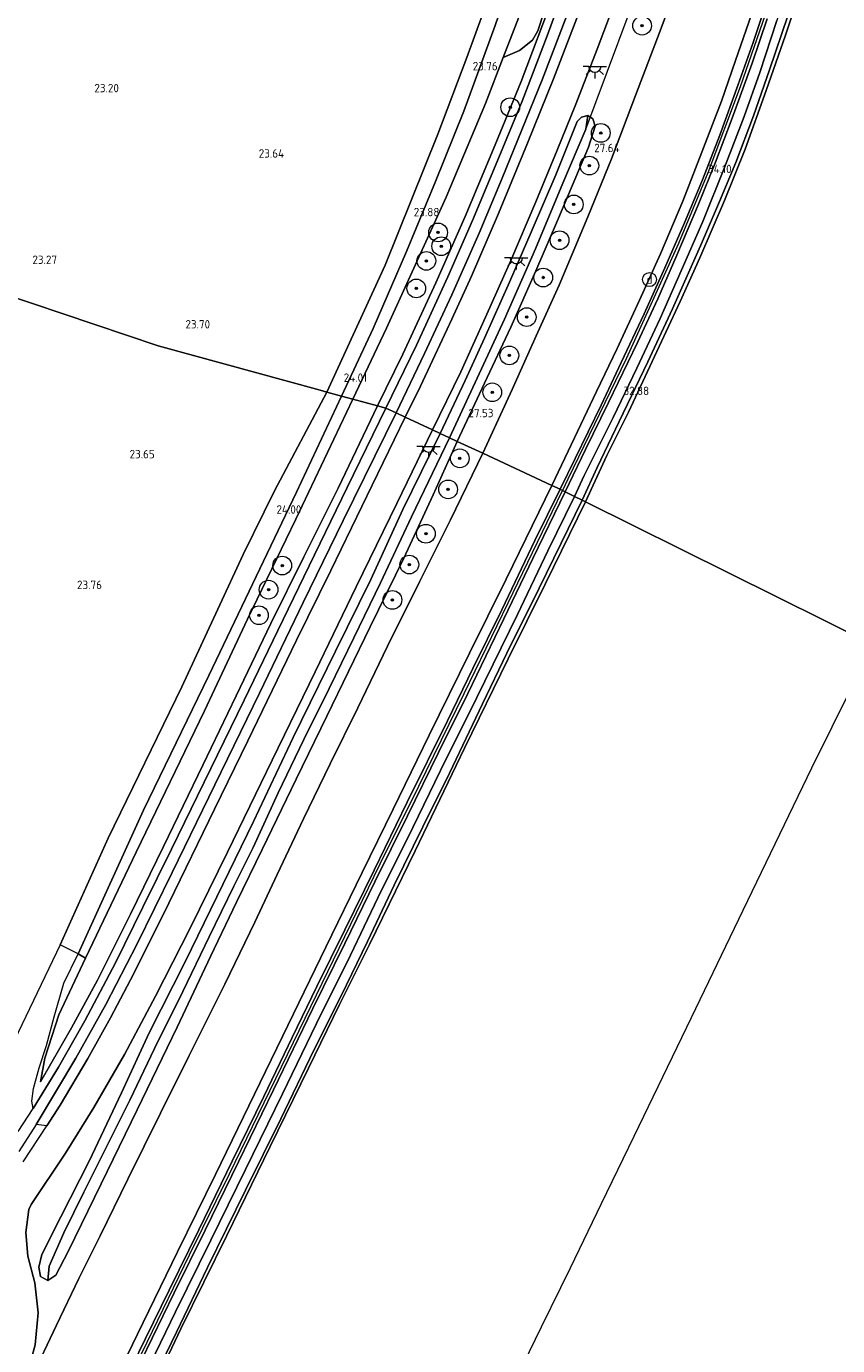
# Model space of a CAD drawing. Header units: metres. Extents: x 185049 to 189876, y 349292 to 352302.
# Tile 116 of 256: x 188811 to 188984, y 349469 to 349751. Entities that reach past the tile are written whole.
import ezdxf
from ezdxf.enums import TextEntityAlignment as Align

# ---------------------------------------------------------------- set-up
doc = ezdxf.new("R2010")
doc.units = ezdxf.units.M
for name, color, linetype, lineweight in [('B-WE-GR-BOOM-S', 90, 'Continuous', 25), ('B-WE-GR-GRAS-GV', 60, 'Continuous', 13), ('B-WE-GR-STRUIK-GV', 90, 'Continuous', 13), ('B-WE-GW-OPHOGING_KRUIN-G', 90, 'Continuous', 18), ('B-WE-GW-TALUD_KRUIN-G', 90, 'Continuous', 18), ('B-WE-GW-TALUD_TEEN-G', 90, 'Continuous', 18), ('B-WE-IE-MEUBILAIR_DIJKPAAL-S', 7, 'Continuous', 25), ('B-WE-IE-TERREINAFSCHEIDING_KUNSTMATIG_HEKWERK-G', 20, 'IE-TERREINAFSCHEIDING-KUNSTMATIG', 18), ('B-WE-KL-ET_LS_OV_LICHTPUNT-S', 190, 'Continuous', 25), ('B-WE-KW-KUNSTWERK_DUIKER-G', 170, 'Continuous', 18), ('B-WE-OB-BEKLEDING_STORTSTEEN-GV', 30, 'Continuous', 18), ('B-WE-OB-OEVERVOORZIENING-G', 7, 'Continuous', 18), ('B-WE-OG-WATER_GREPPEL-G', 160, 'Continuous', 18), ('B-WE-OG-WATER_KANAAL-GV', 120, 'Continuous', 18), ('B-WE-OG-WATER_SLOOT-G', 120, 'Continuous', 18), ('B-WE-VH-ONVERHARD-GV', 252, 'Continuous', 18), ('B-WE-VH-VERHARDING_ASFALT-GV', 252, 'Continuous', 18), ('X-XX-AL-HOOGTELABEL-S', 7, 'Continuous', 25)]:
    doc.layers.add(name, color=color, linetype=linetype, lineweight=lineweight)
doc.styles.add('NLCS-ISO', font='NLCS-ISO.ttf')
doc.styles.add('NLCS-ISO-ANNOTATIVE-T18', font='NLCS-ISO.ttf', dxfattribs={"height": 1.8})
doc.linetypes.add('IE-TERREINAFSCHEIDING-KUNSTMATIG', pattern='A,4,[82,NLCS.SHX,S=0.75,R=90,X=0,Y=0],4,-2', length=10)

# ---------------------------------------------------------------- blocks, each defined once
blk = doc.blocks.new('SAL-HOOGTELABEL-SO')
at = {"color": 0, "linetype": 'ByBlock', "lineweight": -2, "style": 'NLCS-ISO-ANNOTATIVE-T18'}
blk.add_attdef('HOOGTE', text='', height=1.8, dxfattribs=at).set_placement((2.79, 0), align=Align.RIGHT)
blk = doc.blocks.new('SGR-BOOM_01-SO')
at = {"linetype": 'ByBlock', "lineweight": 18}
h = blk.add_hatch(color=0, dxfattribs=at)
h.dxf.hatch_style = 1
edge = h.paths.add_edge_path()
edge.add_arc((0, 0), 0.25, 0, 360)
at = {"color": 0, "linetype": 'ByBlock', "lineweight": 18}
for radius in [2, 0.25]:
    blk.add_circle((0, 0), radius, dxfattribs=at)
blk = doc.blocks.new('SIE-DIJKPAAL-SO')
at = {"color": 0, "linetype": 'ByBlock', "lineweight": 18}
blk.add_circle((0, 0), 1.5, dxfattribs=at)
at = {"color": 0, "linetype": 'ByBlock', "lineweight": 18, "style": 'NLCS-ISO'}
blk.add_text('d', height=1.8, dxfattribs=at).set_placement((0, 0), align=Align.MIDDLE_CENTER)
blk = doc.blocks.new('SKL-ET_OV_LICHTPUNT-SO')
at = {"color": 0, "linetype": 'ByBlock', "lineweight": 18}
for points in [[(-1.25, 0), (-2.5, 0)], [(1.25, 0), (2.5, 0)], [(-0.92, -0.85), (-1.83, -1.7)], [(0, -1.25), (0, -2.5)], [(0.92, -0.85), (1.83, -1.7)]]:
    blk.add_lwpolyline(points, dxfattribs=at)
blk.add_lwpolyline([(0, 0), (1.25, 0, -1), (-1.25, 0)], format="xyb", close=True, dxfattribs=at)

msp = doc.modelspace()

# ---------------------------------------------------------------- linework, layer by layer
at = {"layer": 'B-WE-GR-GRAS-GV'}
for points in [[(188887.812, 349686.594, 24.076), (188880.638, 349671.415, 23.956), (188878.185, 349672.086, 23.914), (188884.933, 349686.55, 23.895), (188892.091, 349702.999, 23.926), (188898.317, 349717.935, 23.859), (188904.375, 349733.008, 23.816), (188911.035, 349751.254, 23.631), (188916.847, 349768.299, 23.58), (188922.547, 349787.073, 23.541), (188927.326, 349802.81, 23.474), (188934.927, 349829.437, 23.332), (188936.755, 349835.382, 23.415), (188942.092, 349832.224, 23.548), (188932.907, 349803.432, 23.511), (188923.199, 349773.213, 23.666), (188920.055, 349763.424, 23.716), (188912.753, 349744.41, 23.814), (188908.979, 349734.585, 23.865), (188900.538, 349714.56, 24.008)], [(188907.181, 349675.892, 26.601), (188901.247, 349663.184, 26.593), (188899.255, 349664.11, 27.364), (188904.612, 349675.393, 27.368), (188908.728, 349684.461, 27.348), (188914.127, 349696.426, 27.372), (188918.968, 349707.595, 27.392), (188923.978, 349719.371, 27.368), (188928.598, 349730.74, 27.427), (188929.516, 349731.681, 27.388), (188930.86, 349732.014, 27.372), (188930.409, 349729.132, 26.747), (188925.469, 349717.619, 26.668), (188919.666, 349703.577, 26.629), (188913.049, 349688.531, 26.66)], [(188908.782, 349674.843, 27.443), (188902.943, 349662.395, 27.345), (188901.247, 349663.184, 26.593), (188907.181, 349675.892, 26.601), (188913.049, 349688.531, 26.66), (188919.666, 349703.577, 26.629), (188925.469, 349717.619, 26.668), (188930.409, 349729.132, 26.747), (188930.86, 349732.014, 27.372), (188931.891, 349731.344, 27.348), (188932.4, 349729.776, 27.388), (188930.955, 349725.309, 27.407), (188924.592, 349710.127, 27.447), (188919.696, 349698.867, 27.447), (188914.363, 349686.841, 27.478)], [(188820.519, 349537.038, 27.016), (188813.843, 349525.523, 27.028), (188814.777, 349530.594, 25.8), (188817.759, 349539.867, 24.811), (188823.458, 349551.967, 24.216), (188834.295, 349574.628, 24.093), (188848.904, 349604.803, 24.087), (188858.121, 349624.416, 24.022), (188868.427, 349645.769, 23.9), (188880.638, 349671.415, 23.956), (188885.896, 349669.977, 27.053), (188877.469, 349652.417, 27.063), (188870.154, 349637.704, 26.998), (188863.1, 349623.499, 26.973), (188855.681, 349607.992, 26.921), (188848.584, 349593.226, 26.951), (188840.164, 349575.848, 26.977), (188833.084, 349561.333, 27.003), (188826.032, 349547.284, 27.058)], [(188834.295, 349574.628, 24.093), (188823.458, 349551.967, 24.216), (188821.929, 349552.847, 24.207), (188835.886, 349583.572, 24.084), (188849.862, 349612.399, 23.961), (188868.589, 349651.531, 23.837), (188878.185, 349672.086, 23.914), (188880.638, 349671.415, 23.956), (188868.427, 349645.769, 23.9), (188858.121, 349624.416, 24.022), (188848.904, 349604.803, 24.087)], [(188817.693, 349528.658, 27.161), (188812.305, 349519.799, 27.135), (188812, 349521.408, 26.956), (188812.349, 349524.104, 26.566), (188813.581, 349528.505, 25.937), (188815.121, 349533.297, 25.29), (188816.769, 349539.398, 24.644), (188818.831, 349546.617, 24.314), (188821.929, 349552.847, 24.207), (188823.458, 349551.967, 24.216), (188817.759, 349539.867, 24.811), (188814.777, 349530.594, 25.8), (188813.843, 349525.523, 27.028), (188820.519, 349537.038, 27.016), (188826.032, 349547.284, 27.058), (188833.084, 349561.333, 27.003), (188840.164, 349575.848, 26.977), (188848.584, 349593.226, 26.951), (188855.681, 349607.992, 26.921), (188863.1, 349623.499, 26.973), (188870.154, 349637.704, 26.998), (188877.469, 349652.417, 27.063), (188885.896, 349669.977, 27.053), (188887.694, 349669.486, 27.199), (188879.444, 349652.524, 27.221), (188871.283, 349635.772, 27.212), (188864.556, 349621.983, 27.182), (188857.388, 349607.116, 27.153), (188848.835, 349589.597, 27.148), (188841.84, 349575.26, 27.161), (188835.756, 349562.843, 27.174), (188829.886, 349550.939, 27.131), (188823.335, 349538.586, 27.148)], [(188818.089, 349520.562, 27.247), (188815.249, 349516.152, 27.26), (188812.962, 349516.373, 27.187), (188821.455, 349530.561, 27.165), (188827.819, 349542.022, 27.178), (188834.453, 349554.881, 27.191), (188842.032, 349570.274, 27.2), (188851.159, 349588.991, 27.165), (188860.674, 349608.611, 27.157), (188870.024, 349628.001, 27.2), (188878.588, 349645.49, 27.17), (188889.865, 349668.476, 27.219), (188891.839, 349667.558, 27.325), (188884.781, 349653.074, 27.255), (188875.906, 349634.825, 27.315), (188868.582, 349619.894, 27.277), (188858.173, 349598.375, 27.285), (188851.038, 349583.782, 27.298), (188841.264, 349563.741, 27.272), (188833.831, 349548.691, 27.281), (188828.803, 349539.233, 27.268), (188823.968, 349530.482, 27.272)], [(188815.712, 349486.124, 26.497), (188815.4, 349483.096, 27.234), (188813.877, 349483.9, 27.153), (188813.531, 349485.91, 27.148), (188814.143, 349488.639, 27.242), (188818.229, 349496.667, 27.264), (188824.237, 349508.557, 27.23), (188831.202, 349523.204, 27.272), (188837.117, 349535.968, 27.362), (188844.774, 349551.182, 27.392), (188851.55, 349565.085, 27.362), (188859.366, 349581.152, 27.328), (188867.873, 349599.083, 27.337), (188876.951, 349617.596, 27.371), (188884.467, 349632.902, 27.337), (188891.327, 349647.812, 27.371), (188899.255, 349664.11, 27.364), (188901.247, 349663.184, 26.593), (188893.191, 349646.302, 26.536), (188886.517, 349632.176, 26.57), (188880.847, 349620.381, 26.6), (188875.53, 349609.57, 26.583), (188870.155, 349598.665, 26.527), (188864.648, 349587.261, 26.553), (188859.29, 349575.587, 26.579), (188855.217, 349567.37, 26.463), (188849.929, 349556.51, 26.506), (188844.29, 349544.802, 26.536), (188838.213, 349532.649, 26.489), (188832.978, 349521.621, 26.459), (188827.738, 349511.191, 26.493), (188823.152, 349501.951, 26.51), (188818.859, 349493.267, 26.472)], [(188817.134, 349484.235, 27.362), (188815.4, 349483.096, 27.234), (188815.712, 349486.124, 26.497), (188818.859, 349493.267, 26.472), (188823.152, 349501.951, 26.51), (188827.738, 349511.191, 26.493), (188832.978, 349521.621, 26.459), (188838.213, 349532.649, 26.489), (188844.29, 349544.802, 26.536), (188849.929, 349556.51, 26.506), (188855.217, 349567.37, 26.463), (188859.29, 349575.587, 26.579), (188864.648, 349587.261, 26.553), (188870.155, 349598.665, 26.527), (188875.53, 349609.57, 26.583), (188880.847, 349620.381, 26.6), (188886.517, 349632.176, 26.57), (188893.191, 349646.302, 26.536), (188901.247, 349663.184, 26.593), (188902.943, 349662.395, 27.345), (188897.813, 349650.981, 27.516), (188891.492, 349637.432, 27.461), (188884.307, 349622.765, 27.427), (188875.054, 349603.654, 27.474), (188868.491, 349590.194, 27.452), (188861.229, 349575.152, 27.422), (188855.748, 349563.923, 27.456), (188850.217, 349552.296, 27.482), (188843.111, 349537.204, 27.534), (188834.539, 349519.554, 27.512), (188826.8, 349503.697, 27.409), (188819.795, 349489.247, 27.456)]]:
    msp.add_polyline3d(points, close=True, dxfattribs=at)
for points in [[(188927.958, 349764.875, 27.168), (188922.12, 349749.055, 27.132), (188916.817, 349735.105, 27.144), (188911.475, 349722.23, 27.187), (188906.198, 349709.622, 27.215), (188900.896, 349697.552, 27.227), (188894.224, 349682.976, 27.191), (188887.694, 349669.486, 27.199), (188885.896, 349669.977, 27.053), (188891.301, 349681.033, 27.03), (188898.357, 349696.267, 27.022), (188904.604, 349710.459, 26.975), (188911.031, 349725.791, 27.018), (188916.574, 349739.325, 26.979), (188923.631, 349758.051, 26.947)], [(188910.74, 349760.345, 23.463), (188904.961, 349744.465, 23.612), (188898.807, 349728.093, 23.806), (188887.509, 349700.054, 23.806), (188875.032, 349672.948, 23.876), (188873.644, 349673.327, 23.887), (188839.02, 349682.794, 23.698), (188798.307, 349696.493, 22.943), (188796.939, 349703.207, 22.911), (188796.609, 349710.325, 22.809), (188798.051, 349719.567, 22.545), (188799.594, 349729.408, 22.376), (188799.811, 349736.559, 22.439), (188798.983, 349747.399, 22.49), (188802.843, 349763.08, 22.475)], [(188950.721, 349762.033, 27.51), (188946.334, 349750.126, 27.616), (188941.056, 349736.293, 27.659), (188935.895, 349722.792, 27.691), (188930.855, 349710.425, 27.71), (188924.7, 349695.79, 27.612), (188919.837, 349684.932, 27.663), (188914.692, 349673.455, 27.73), (188908.408, 349659.854, 27.73), (188902.943, 349662.395, 27.345), (188908.782, 349674.843, 27.443), (188914.363, 349686.841, 27.478), (188919.696, 349698.867, 27.447), (188924.592, 349710.127, 27.447), (188930.955, 349725.309, 27.407), (188932.4, 349729.776, 27.388), (188931.891, 349731.344, 27.348), (188930.86, 349732.014, 27.372), (188929.516, 349731.681, 27.388), (188928.598, 349730.74, 27.427), (188923.978, 349719.371, 27.368), (188918.968, 349707.595, 27.392), (188914.127, 349696.426, 27.372), (188908.728, 349684.461, 27.348), (188904.612, 349675.393, 27.368), (188899.255, 349664.11, 27.364), (188897.657, 349664.853, 27.411), (188903.681, 349677.3, 27.419), (188908.973, 349688.915, 27.388), (188914.359, 349701.086, 27.376), (188919.734, 349713.562, 27.404), (188924.317, 349724.663, 27.372), (188928.299, 349734.497, 27.411), (188932.833, 349746.215, 27.368), (188937.36, 349758.191, 27.348)], [(188966.363, 349755.307, 34.118), (188962.419, 349743.809, 34.15), (188959.431, 349735.08, 34.122), (188955.215, 349724.177, 34.044), (188951.161, 349713.764, 34.083), (188946.376, 349702.473, 34.13), (188941.912, 349692.596, 34.15), (188937.126, 349682.259, 34.193), (188932.687, 349673.033, 34.185), (188928.01, 349663.127, 34.142), (188923.157, 349652.995, 34.174), (188908.408, 349659.854, 27.73), (188914.692, 349673.455, 27.73), (188919.837, 349684.932, 27.663), (188924.7, 349695.79, 27.612), (188930.855, 349710.425, 27.71), (188935.895, 349722.792, 27.691), (188941.056, 349736.293, 27.659), (188946.334, 349750.126, 27.616), (188950.721, 349762.033, 27.51)], [(188923.631, 349758.051, 26.947), (188916.574, 349739.325, 26.979), (188911.031, 349725.791, 27.018), (188904.604, 349710.459, 26.975), (188898.357, 349696.267, 27.022), (188891.301, 349681.033, 27.03), (188885.896, 349669.977, 27.053), (188880.638, 349671.415, 23.956), (188887.812, 349686.594, 24.076), (188900.538, 349714.56, 24.008), (188908.979, 349734.585, 23.865), (188912.753, 349744.41, 23.814), (188916.23, 349745.952, 25.047), (188919, 349748.139, 26.408), (188920.173, 349750.157, 26.639), (188922.758, 349758.056, 26.54)], [(188928.83, 349753.765, 27.278), (188923.514, 349739.885, 27.305), (188917.959, 349726.146, 27.289), (188911.732, 349711.08, 27.329), (188905.965, 349697.736, 27.345), (188901.786, 349688.534, 27.301), (188895.116, 349674.232, 27.333), (188891.839, 349667.558, 27.325), (188889.865, 349668.476, 27.219), (188895.916, 349681.174, 27.199), (188901.762, 349693.743, 27.227), (188907.623, 349706.878, 27.203), (188912.502, 349718.629, 27.171), (188916.713, 349729.007, 27.195), (188921.083, 349739.656, 27.191), (188925.083, 349750.104, 27.148), (188928.642, 349759.488, 27.175)], [(188970.41, 349760.341, 34.201), (188966.166, 349747.672, 34.225), (188962.997, 349738.68, 34.217), (188959.064, 349727.869, 34.233), (188955.336, 349718.326, 34.217), (188951.54, 349709.101, 34.201), (188947.305, 349699.465, 34.217), (188942.905, 349689.637, 34.233), (188937.996, 349679.293, 34.252), (188933.67, 349670.157, 34.252), (188928.146, 349658.75, 34.292), (188924.918, 349652.176, 34.233), (188923.157, 349652.995, 34.174), (188928.01, 349663.127, 34.142), (188932.687, 349673.033, 34.185), (188937.126, 349682.259, 34.193), (188941.912, 349692.596, 34.15), (188946.376, 349702.473, 34.13), (188951.161, 349713.764, 34.083), (188955.215, 349724.177, 34.044), (188959.431, 349735.08, 34.122), (188962.419, 349743.809, 34.15), (188966.363, 349755.307, 34.118)], [(188971.268, 349752.325, 34.122), (188967.627, 349741.247, 34.138), (188964.242, 349731.858, 34.122), (188960.038, 349720.938, 34.107), (188955.455, 349709.404, 34.15), (188950.793, 349698.883, 34.099), (188946.289, 349688.63, 34.138), (188941.334, 349678.064, 34.17), (188936.291, 349667.528, 34.122), (188930.064, 349655.124, 34.158), (188927.996, 349650.648, 34.138), (188926.009, 349651.634, 34.229), (188930.35, 349660.634, 34.225), (188935.278, 349670.709, 34.213), (188941.425, 349683.548, 34.193), (188945.797, 349692.889, 34.177), (188949.857, 349702.221, 34.162), (188954.509, 349713.078, 34.17), (188958.161, 349722.091, 34.146), (188961.707, 349731.461, 34.174), (188965.94, 349743.249, 34.201), (188969.204, 349752.688, 34.166)], [(188973.563, 349753.349, 33.151), (188969.666, 349741.82, 33.182), (188966.239, 349731.976, 33.194), (188962.46, 349722.023, 33.17), (188958.955, 349713.654, 33.206), (188954.931, 349704.166, 33.241), (188948.919, 349690.73, 33.253), (188943.647, 349679.421, 33.288), (188937.53, 349666.669, 33.308), (188932.805, 349656.791, 33.316), (188929.622, 349649.84, 33.277), (188927.996, 349650.648, 34.138), (188930.064, 349655.124, 34.158), (188936.291, 349667.528, 34.122), (188941.334, 349678.064, 34.17), (188946.289, 349688.63, 34.138), (188950.793, 349698.883, 34.099), (188955.455, 349709.404, 34.15), (188960.038, 349720.938, 34.107), (188964.242, 349731.858, 34.122), (188967.627, 349741.247, 34.138), (188971.268, 349752.325, 34.122)], [(188798.307, 349696.493, 22.943), (188839.02, 349682.794, 23.698), (188873.644, 349673.327, 23.887), (188875.032, 349672.948, 23.876), (188863.883, 349651.835, 23.85), (188857.185, 349638.225, 24.009), (188844.099, 349609.978, 24.036), (188828.314, 349577.578, 24.036), (188818.042, 349554.772, 24.172), (188807.433, 349532.668, 24.1)], [(188810.975, 349462.815, 27.478), (188812.72, 349469.338, 27.452), (188813.389, 349476.134, 27.375), (188812.623, 349482.574, 27.268), (188811.168, 349488.285, 27.204), (188810.739, 349493.309, 27.268), (188811.381, 349498.256, 27.354), (188811.883, 349499.32, 27.354), (188819.23, 349510.28, 27.349), (188825.287, 349520.056, 27.319), (188831.818, 349531.382, 27.354), (188838.471, 349543.839, 27.409), (188845.829, 349558.397, 27.392), (188853.8, 349574.576, 27.379), (188863.346, 349594.24, 27.397), (188872.548, 349613.172, 27.371), (188881.36, 349631.336, 27.397), (188890.041, 349649.117, 27.388), (188897.657, 349664.853, 27.411), (188899.255, 349664.11, 27.364), (188891.327, 349647.812, 27.371), (188884.467, 349632.902, 27.337), (188876.951, 349617.596, 27.371), (188867.873, 349599.083, 27.337), (188859.366, 349581.152, 27.328), (188851.55, 349565.085, 27.362), (188844.774, 349551.182, 27.392), (188837.117, 349535.968, 27.362), (188831.202, 349523.204, 27.272), (188824.237, 349508.557, 27.23), (188818.229, 349496.667, 27.264), (188814.143, 349488.639, 27.242), (188813.531, 349485.91, 27.148), (188813.877, 349483.9, 27.153), (188815.4, 349483.096, 27.234), (188817.134, 349484.235, 27.362), (188819.795, 349489.247, 27.456), (188826.8, 349503.697, 27.409), (188834.539, 349519.554, 27.512), (188843.111, 349537.204, 27.534), (188850.217, 349552.296, 27.482), (188855.748, 349563.923, 27.456), (188861.229, 349575.152, 27.422), (188868.491, 349590.194, 27.452), (188875.054, 349603.654, 27.474), (188884.307, 349622.765, 27.427), (188891.492, 349637.432, 27.461), (188897.813, 349650.981, 27.516), (188902.943, 349662.395, 27.345), (188908.408, 349659.854, 27.73), (188901.47, 349645.611, 27.713), (188894.885, 349632.353, 27.679), (188888.041, 349618.662, 27.534), (188881.685, 349605.451, 27.598), (188875.797, 349593.479, 27.641), (188870.069, 349581.703, 27.572), (188864.423, 349569.835, 27.636), (188859.66, 349559.621, 27.718), (188853.234, 349546.419, 27.739), (188845.633, 349531.173, 27.73), (188839.48, 349518.795, 27.76), (188832.538, 349504.734, 27.653), (188826.639, 349492.581, 27.683), (188822.051, 349483.474, 27.602), (188817.257, 349473.554, 27.658), (188806.604, 349450.998, 27.645)], [(188806.604, 349450.998, 27.645), (188817.257, 349473.554, 27.658), (188822.051, 349483.474, 27.602), (188826.639, 349492.581, 27.683), (188832.538, 349504.734, 27.653), (188839.48, 349518.795, 27.76), (188845.633, 349531.173, 27.73), (188853.234, 349546.419, 27.739), (188859.66, 349559.621, 27.718), (188864.423, 349569.835, 27.636), (188870.069, 349581.703, 27.572), (188875.797, 349593.479, 27.641), (188881.685, 349605.451, 27.598), (188888.041, 349618.662, 27.534), (188894.885, 349632.353, 27.679), (188901.47, 349645.611, 27.713), (188908.408, 349659.854, 27.73), (188923.157, 349652.995, 34.174), (188913.387, 349632.982, 34.178), (188905.571, 349617.162, 34.225), (188896.933, 349599.625, 34.195), (188889.26, 349583.823, 34.174), (188882.601, 349570.269, 34.195), (188874.835, 349554.291, 34.174), (188867.918, 349540.072, 34.14), (188859.619, 349522.923, 34.123), (188851.246, 349505.735, 34.101), (188843.124, 349489.191, 34.114), (188834.595, 349471.596, 34.14), (188825.94, 349453.669, 34.174)], [(188825.94, 349453.669, 34.174), (188834.595, 349471.596, 34.14), (188843.124, 349489.191, 34.114), (188851.246, 349505.735, 34.101), (188859.619, 349522.923, 34.123), (188867.918, 349540.072, 34.14), (188874.835, 349554.291, 34.174), (188882.601, 349570.269, 34.195), (188889.26, 349583.823, 34.174), (188896.933, 349599.625, 34.195), (188905.571, 349617.162, 34.225), (188913.387, 349632.982, 34.178), (188923.157, 349652.995, 34.174), (188924.918, 349652.176, 34.233), (188919.553, 349641.221, 34.247), (188912.443, 349626.418, 34.234), (188906.291, 349613.866, 34.247), (188900.854, 349602.656, 34.285), (188892.219, 349585.283, 34.294), (188885.161, 349570.794, 34.268), (188878.888, 349557.996, 34.268), (188872.949, 349545.875, 34.255), (188867.637, 349534.964, 34.277), (188861.589, 349522.366, 34.281), (188854.802, 349508.535, 34.255), (188847.69, 349493.91, 34.277), (188841.39, 349481.015, 34.281), (188836.338, 349470.675, 34.264), (188829.283, 349456.178, 34.272)], [(188835.356, 349465.885, 34.242), (188842.432, 349480.402, 34.23), (188849.057, 349493.798, 34.247), (188856.175, 349508.41, 34.23), (188863.656, 349523.798, 34.217), (188872.082, 349541.231, 34.234), (188878.893, 349555.116, 34.242), (188885.303, 349568.289, 34.242), (188892.291, 349582.369, 34.204), (188898.963, 349595.941, 34.234), (188905.169, 349608.55, 34.242), (188912.907, 349624.502, 34.204), (188919.098, 349637.38, 34.234), (188926.009, 349651.634, 34.229), (188927.996, 349650.648, 34.138), (188922.315, 349639.027, 34.101), (188915.804, 349625.385, 34.105), (188907.101, 349607.675, 34.11), (188899.369, 349592.049, 34.101), (188893.461, 349579.905, 34.131), (188885.995, 349564.873, 34.08), (188880.089, 349552.618, 34.127), (188872.857, 349538.016, 34.148), (188865.582, 349522.986, 34.17), (188857.668, 349506.789, 34.148), (188850.254, 349491.683, 34.17), (188842.737, 349476.387, 34.187), (188836.292, 349463.122, 34.152)], [(188836.292, 349463.122, 34.152), (188842.737, 349476.387, 34.187), (188850.254, 349491.683, 34.17), (188857.668, 349506.789, 34.148), (188865.582, 349522.986, 34.17), (188872.857, 349538.016, 34.148), (188880.089, 349552.618, 34.127), (188885.995, 349564.873, 34.08), (188893.461, 349579.905, 34.131), (188899.369, 349592.049, 34.101), (188907.101, 349607.675, 34.11), (188915.804, 349625.385, 34.105), (188922.315, 349639.027, 34.101), (188927.996, 349650.648, 34.138), (188929.622, 349649.84, 33.277), (188925.124, 349640.624, 33.206), (188920.446, 349631.001, 33.181), (188913.561, 349617.168, 33.198), (188908.333, 349606.313, 33.176), (188901.281, 349591.502, 33.163), (188895.55, 349580.021, 33.155), (188889.449, 349567.589, 33.193), (188883.759, 349555.516, 33.134), (188878.095, 349543.894, 33.121), (188872.282, 349532.288, 33.151), (188865.265, 349517.614, 33.151), (188857.664, 349502.337, 33.138), (188849.551, 349485.855, 33.129), (188842.91, 349472.006, 33.146), (188837.437, 349460.665, 33.163)]]:
    msp.add_polyline3d(points, dxfattribs=at)
at = {"layer": 'B-WE-GR-STRUIK-GV'}
msp.add_polyline3d([(188916.23, 349745.952, 25.047), (188912.753, 349744.41, 23.814), (188920.055, 349763.424, 23.716), (188923.199, 349773.213, 23.666), (188925.004, 349771.741, 24.568), (188925.446, 349770.704, 25.104), (188925.123, 349767.577, 25.773), (188923.63, 349762.179, 26.21), (188922.758, 349758.056, 26.54), (188920.173, 349750.157, 26.639), (188919, 349748.139, 26.408)], close=True, dxfattribs=at)
at = {"layer": 'B-WE-GW-OPHOGING_KRUIN-G'}
for points in [[(188925.4767, 349651.9543, 34.2685), (188926.677, 349654.401, 34.28), (188939.096, 349680.084, 34.244), (188950.317, 349704.783, 34.189), (188956.568, 349719.869, 34.189), (188963.495, 349738.261, 34.217), (188970, 349757.21, 34.185), (188976.362, 349776.926, 34.236), (188982.696, 349796.919, 34.189), (188991.217, 349823.551, 34.213), (188998.883, 349847.634, 34.248), (189005.519, 349868.402, 34.24), (189012.218, 349889.719, 34.221), (189019.298, 349911.455, 34.189), (189025.251, 349930.559, 34.197), (189031.946, 349951.242, 34.225), (189037.633, 349967.871, 34.205), (189044.198, 349985.704, 34.201), (189049.8397, 350000, 34.2061)], [(188781.197, 349356.256, 34.251), (188792.278, 349378.93, 34.281), (188801.957, 349398.811, 34.272), (188810.864, 349417.055, 34.302), (188820.254, 349436.245, 34.285), (188827.77, 349451.624, 34.251), (188836.676, 349469.921, 34.302), (188845.727, 349488.571, 34.268), (188854.227, 349505.877, 34.298), (188862.861, 349523.622, 34.285), (188870.404, 349539.103, 34.264), (188878.946, 349556.585, 34.307), (188886.436, 349572.135, 34.277), (188894.695, 349588.733, 34.294), (188904.418, 349608.532, 34.272), (188913.836, 349627.875, 34.255), (188923.225, 349647.364, 34.247), (188925.4547, 349651.9094, 34.2683)]]:
    msp.add_polyline3d(points, dxfattribs=at)
at = {"layer": 'B-WE-GW-TALUD_KRUIN-G'}
for points in [[(189014.387, 349885.782, 34.077), (189011.193, 349875.7, 34.091), (189007.505, 349863.566, 34.115), (189004.33, 349853.731, 34.083), (189000.152, 349840.782, 34.134), (188996.404, 349828.993, 34.142), (188993.319, 349819.361, 34.115), (188989.581, 349807.761, 34.126), (188986.307, 349797.675, 34.087), (188982.542, 349785.783, 34.063), (188978.663, 349774.287, 34.091), (188975.074, 349763.506, 34.107), (188971.268, 349752.325, 34.122), (188967.627, 349741.247, 34.138), (188964.242, 349731.858, 34.122), (188960.038, 349720.938, 34.107), (188955.455, 349709.404, 34.15), (188950.793, 349698.883, 34.099), (188946.289, 349688.63, 34.138), (188941.334, 349678.064, 34.17), (188936.291, 349667.528, 34.122), (188930.064, 349655.124, 34.158), (188927.996, 349650.648, 34.138)], [(188923.157, 349652.995, 34.174), (188928.01, 349663.127, 34.142), (188932.687, 349673.033, 34.185), (188937.126, 349682.259, 34.193), (188941.912, 349692.596, 34.15), (188946.376, 349702.473, 34.13), (188951.161, 349713.764, 34.083), (188955.215, 349724.177, 34.044), (188959.431, 349735.08, 34.122), (188962.419, 349743.809, 34.15), (188966.363, 349755.307, 34.118), (188969.486, 349764.772, 34.158), (188972.885, 349774.962, 34.111), (188976.835, 349787.273, 34.158), (188980.78, 349799.971, 34.134), (188984.977, 349812.965, 34.185), (188989.019, 349826.011, 34.162), (188992.992, 349838.291, 34.158), (188997.276, 349852.244, 34.217), (189001.258, 349864.949, 34.256), (189004.494, 349875.132, 34.273)], [(188952.227, 349864.549, 26.916), (188952.674, 349863.992, 26.975), (188955.047, 349859.984, 27.112), (188955.093, 349855.55, 27.046), (188952.489, 349846.427, 27.022), (188946.855, 349828.4, 26.994), (188942.417, 349814.37, 26.971), (188935.832, 349793.467, 26.924), (188929.793, 349775.098, 26.896), (188923.631, 349758.051, 26.947), (188916.574, 349739.325, 26.979), (188911.031, 349725.791, 27.018), (188904.604, 349710.459, 26.975), (188898.357, 349696.267, 27.022), (188891.301, 349681.033, 27.03), (188885.896, 349669.977, 27.053)], [(188813.843, 349525.523, 27.028), (188820.519, 349537.038, 27.016), (188826.032, 349547.284, 27.058), (188833.084, 349561.333, 27.003), (188840.164, 349575.848, 26.977), (188848.584, 349593.226, 26.951), (188855.681, 349607.992, 26.921), (188863.1, 349623.499, 26.973), (188870.154, 349637.704, 26.998), (188877.469, 349652.417, 27.063), (188885.896, 349669.977, 27.053)], [(188778.196, 349356.482, 34.084), (188785.997, 349372.147, 34.127), (188793.555, 349387.459, 34.157), (188802.722, 349406.491, 34.178), (188810.345, 349422.131, 34.127), (188817.694, 349437.104, 34.161), (188825.94, 349453.669, 34.174), (188834.595, 349471.596, 34.14), (188843.124, 349489.191, 34.114), (188851.246, 349505.735, 34.101), (188859.619, 349522.923, 34.123), (188867.918, 349540.072, 34.14), (188874.835, 349554.291, 34.174), (188882.601, 349570.269, 34.195), (188889.26, 349583.823, 34.174), (188896.933, 349599.625, 34.195), (188905.571, 349617.162, 34.225), (188913.387, 349632.982, 34.178), (188923.157, 349652.995, 34.174)], [(188927.996, 349650.648, 34.138), (188922.315, 349639.027, 34.101), (188915.804, 349625.385, 34.105), (188907.101, 349607.675, 34.11), (188899.369, 349592.049, 34.101), (188893.461, 349579.905, 34.131), (188885.995, 349564.873, 34.08), (188880.089, 349552.618, 34.127), (188872.857, 349538.016, 34.148), (188865.582, 349522.986, 34.17), (188857.668, 349506.789, 34.148), (188850.254, 349491.683, 34.17), (188842.737, 349476.387, 34.187), (188836.292, 349463.122, 34.152), (188828.854, 349447.787, 34.178), (188821.453, 349432.494, 34.182), (188815.162, 349419.623, 34.127), (188808.361, 349405.59, 34.152), (188802.446, 349393.614, 34.131), (188796.802, 349381.84, 34.152), (188790.285, 349368.656, 34.123), (188782.778, 349353.185, 34.075)]]:
    msp.add_polyline3d(points, dxfattribs=at)
at = {"layer": 'B-WE-GW-TALUD_TEEN-G'}
for points in [[(188950.721, 349762.033, 27.51), (188946.334, 349750.126, 27.616), (188941.056, 349736.293, 27.659), (188935.895, 349722.792, 27.691), (188930.855, 349710.425, 27.71), (188924.7, 349695.79, 27.612), (188919.837, 349684.932, 27.663), (188914.692, 349673.455, 27.73), (188908.408, 349659.854, 27.73)], [(188908.408, 349659.854, 27.73), (188901.47, 349645.611, 27.713), (188894.885, 349632.353, 27.679), (188888.041, 349618.662, 27.534), (188881.685, 349605.451, 27.598), (188875.797, 349593.479, 27.641), (188870.069, 349581.703, 27.572), (188864.423, 349569.835, 27.636), (188859.66, 349559.621, 27.718), (188853.234, 349546.419, 27.739), (188845.633, 349531.173, 27.73), (188839.48, 349518.795, 27.76), (188832.538, 349504.734, 27.653), (188826.639, 349492.581, 27.683), (188822.051, 349483.474, 27.602), (188817.257, 349473.554, 27.658)]]:
    msp.add_polyline3d(points, dxfattribs=at)
at = {"layer": 'B-WE-IE-TERREINAFSCHEIDING_KUNSTMATIG_HEKWERK-G'}
for points in [[(188942.092, 349832.224, 23.548), (188932.907, 349803.432, 23.511), (188923.199, 349773.213, 23.666), (188920.055, 349763.424, 23.716), (188912.753, 349744.41, 23.814), (188908.979, 349734.585, 23.865), (188900.538, 349714.56, 24.008), (188887.812, 349686.594, 24.076), (188880.638, 349671.415, 23.956)], [(188848.904, 349604.803, 24.087), (188858.121, 349624.416, 24.022), (188868.427, 349645.769, 23.9), (188880.638, 349671.415, 23.956)]]:
    msp.add_polyline3d(points, dxfattribs=at)
at = {"layer": 'B-WE-KW-KUNSTWERK_DUIKER-G'}
msp.add_polyline3d([(188930.409, 349729.132, 26.747), (188939.684, 349753.9, 26.802)], dxfattribs=at)
at = {"layer": 'B-WE-OB-BEKLEDING_STORTSTEEN-GV'}
for points in [[(188976.699, 349760.197, 32.399), (188973.065, 349749.224, 32.399), (188968.925, 349737.409, 32.399), (188964.506, 349724.884, 32.399), (188960.052, 349713.88, 32.399), (188954.76, 349701.649, 32.399), (188950.591, 349692.274, 32.399), (188945.104, 349680.525, 32.399), (188939.515, 349668.668, 32.399), (188934.922, 349659.375, 32.399), (188930.331, 349649.488, 32.395), (188929.622, 349649.84, 33.277), (188932.805, 349656.791, 33.316), (188937.53, 349666.669, 33.308), (188943.647, 349679.421, 33.288), (188948.919, 349690.73, 33.253), (188954.931, 349704.166, 33.241), (188958.955, 349713.654, 33.206), (188962.46, 349722.023, 33.17), (188966.239, 349731.976, 33.194), (188969.666, 349741.82, 33.182), (188973.563, 349753.349, 33.151)], [(188837.437, 349460.665, 33.163), (188842.91, 349472.006, 33.146), (188849.551, 349485.855, 33.129), (188857.664, 349502.337, 33.138), (188865.265, 349517.614, 33.151), (188872.282, 349532.288, 33.151), (188878.095, 349543.894, 33.121), (188883.759, 349555.516, 33.134), (188889.449, 349567.589, 33.193), (188895.55, 349580.021, 33.155), (188901.281, 349591.502, 33.163), (188908.333, 349606.313, 33.176), (188913.561, 349617.168, 33.198), (188920.446, 349631.001, 33.181), (188925.124, 349640.624, 33.206), (188929.622, 349649.84, 33.277), (188930.331, 349649.488, 32.395), (188921.81, 349632.014, 32.397), (188913.784, 349615.918, 32.397), (188904.495, 349596.813, 32.401), (188893.945, 349574.928, 32.401), (188884.173, 349554.906, 32.401), (188877.779, 349542.049, 32.401), (188871.157, 349528.475, 32.401), (188862.982, 349511.691, 32.406), (188853.721, 349492.683, 32.406), (188843.887, 349472.705, 32.406), (188835.466, 349455.026, 32.436)]]:
    msp.add_polyline3d(points, dxfattribs=at)
at = {"layer": 'B-WE-OB-OEVERVOORZIENING-G'}
for points in [[(188930.331, 349649.488, 32.395), (188934.922, 349659.375, 32.399), (188939.515, 349668.668, 32.399), (188945.104, 349680.525, 32.399), (188950.591, 349692.274, 32.399), (188954.76, 349701.649, 32.399), (188960.052, 349713.88, 32.399), (188964.506, 349724.884, 32.399), (188968.925, 349737.409, 32.399), (188973.065, 349749.224, 32.399), (188976.699, 349760.197, 32.399)], [(188930.331, 349649.488, 32.395), (188921.81, 349632.014, 32.397), (188913.784, 349615.918, 32.397), (188904.495, 349596.813, 32.401), (188893.945, 349574.928, 32.401), (188884.173, 349554.906, 32.401), (188877.779, 349542.049, 32.401), (188871.157, 349528.475, 32.401), (188862.982, 349511.691, 32.406), (188853.721, 349492.683, 32.406), (188843.887, 349472.705, 32.406), (188835.466, 349455.026, 32.436), (188826.046, 349435.794, 32.436), (188815.934, 349415.374, 32.436), (188806.148, 349395.321, 32.436), (188798.55, 349379.457, 32.436), (188789.863, 349361.885, 32.436), (188784.874, 349351.676, 32.453)]]:
    msp.add_polyline3d(points, dxfattribs=at)
at = {"layer": 'B-WE-OG-WATER_GREPPEL-G'}
for points in [[(188901.247, 349663.184, 26.593), (188907.181, 349675.892, 26.601), (188913.049, 349688.531, 26.66), (188919.666, 349703.577, 26.629), (188925.469, 349717.619, 26.668), (188930.409, 349729.132, 26.747)], [(188901.247, 349663.184, 26.593), (188893.191, 349646.302, 26.536), (188886.517, 349632.176, 26.57), (188880.847, 349620.381, 26.6), (188875.53, 349609.57, 26.583), (188870.155, 349598.665, 26.527), (188864.648, 349587.261, 26.553), (188859.29, 349575.587, 26.579), (188855.217, 349567.37, 26.463), (188849.929, 349556.51, 26.506), (188844.29, 349544.802, 26.536), (188838.213, 349532.649, 26.489), (188832.978, 349521.621, 26.459), (188827.738, 349511.191, 26.493), (188823.152, 349501.951, 26.51), (188818.859, 349493.267, 26.472), (188815.712, 349486.124, 26.497)]]:
    msp.add_polyline3d(points, dxfattribs=at)
at = {"layer": 'B-WE-OG-WATER_KANAAL-GV'}
for points in [[(189066.827, 349757.112, 32.395), (189061.042, 349747.165, 32.395), (189055.11, 349737.184, 32.395), (189049.345, 349727.203, 32.395), (189042.645, 349714.98, 32.395), (189036.853, 349704.332, 32.395), (189029.47, 349690.989, 32.395), (189023.021, 349679.189, 32.395), (189016.883, 349667.557, 32.395), (189011.058, 349656.42, 32.399), (189004.399, 349643.451, 32.399), (188998.248, 349631.473, 32.399), (188991.759, 349618.981, 32.399), (188930.331, 349649.488, 32.395), (188934.922, 349659.375, 32.399), (188939.515, 349668.668, 32.399), (188945.104, 349680.525, 32.399), (188950.591, 349692.274, 32.399), (188954.76, 349701.649, 32.399), (188960.052, 349713.88, 32.399), (188964.506, 349724.884, 32.399), (188968.925, 349737.409, 32.399), (188973.065, 349749.224, 32.399), (188976.699, 349760.197, 32.399)], [(188835.466, 349455.026, 32.436), (188843.887, 349472.705, 32.406), (188853.721, 349492.683, 32.406), (188862.982, 349511.691, 32.406), (188871.157, 349528.475, 32.401), (188877.779, 349542.049, 32.401), (188884.173, 349554.906, 32.401), (188893.945, 349574.928, 32.401), (188904.495, 349596.813, 32.401), (188913.784, 349615.918, 32.397), (188921.81, 349632.014, 32.397), (188930.331, 349649.488, 32.395), (188991.759, 349618.981, 32.399), (188978.655, 349592.531, 32.399), (188963.946, 349562.158, 32.399), (188952.923, 349539.227, 32.399), (188940.71, 349513.817, 32.401), (188933.729, 349499.478, 32.401), (188927.063, 349485.702, 32.401), (188920.897, 349473.114, 32.401), (188914.559, 349460.083, 32.401)]]:
    msp.add_polyline3d(points, dxfattribs=at)
at = {"layer": 'B-WE-OG-WATER_SLOOT-G'}
for points in [[(188899.255, 349664.11, 27.364), (188904.612, 349675.393, 27.368), (188908.728, 349684.461, 27.348), (188914.127, 349696.426, 27.372), (188918.968, 349707.595, 27.392), (188923.978, 349719.371, 27.368), (188928.598, 349730.74, 27.427), (188929.516, 349731.681, 27.388), (188930.86, 349732.014, 27.372)], [(188930.86, 349732.014, 27.372), (188931.891, 349731.344, 27.348), (188932.4, 349729.776, 27.388), (188930.955, 349725.309, 27.407), (188924.592, 349710.127, 27.447), (188919.696, 349698.867, 27.447), (188914.363, 349686.841, 27.478), (188908.782, 349674.843, 27.443), (188902.943, 349662.395, 27.345)], [(188899.255, 349664.11, 27.364), (188891.327, 349647.812, 27.371), (188884.467, 349632.902, 27.337), (188876.951, 349617.596, 27.371), (188867.873, 349599.083, 27.337), (188859.366, 349581.152, 27.328), (188851.55, 349565.085, 27.362), (188844.774, 349551.182, 27.392), (188837.117, 349535.968, 27.362), (188831.202, 349523.204, 27.272), (188824.237, 349508.557, 27.23), (188818.229, 349496.667, 27.264), (188814.143, 349488.639, 27.242), (188813.531, 349485.91, 27.148), (188813.877, 349483.9, 27.153), (188815.4, 349483.096, 27.234), (188817.134, 349484.235, 27.362), (188819.795, 349489.247, 27.456), (188826.8, 349503.697, 27.409), (188834.539, 349519.554, 27.512), (188843.111, 349537.204, 27.534), (188850.217, 349552.296, 27.482), (188855.748, 349563.923, 27.456), (188861.229, 349575.152, 27.422), (188868.491, 349590.194, 27.452), (188875.054, 349603.654, 27.474), (188884.307, 349622.765, 27.427), (188891.492, 349637.432, 27.461), (188897.813, 349650.981, 27.516), (188902.943, 349662.395, 27.345)]]:
    msp.add_polyline3d(points, dxfattribs=at)
at = {"layer": 'B-WE-VH-ONVERHARD-GV'}
for points in [[(188884.933, 349686.55, 23.895), (188878.185, 349672.086, 23.914), (188875.032, 349672.948, 23.876), (188887.509, 349700.054, 23.806), (188898.807, 349728.093, 23.806), (188904.961, 349744.465, 23.612), (188910.74, 349760.345, 23.463), (188916.957, 349781.14, 23.516), (188925.543, 349811.648, 23.366), (188932.626, 349837.825, 23.313), (188936.755, 349835.382, 23.415), (188934.927, 349829.437, 23.332), (188927.326, 349802.81, 23.474), (188922.547, 349787.073, 23.541), (188916.847, 349768.299, 23.58), (188911.035, 349751.254, 23.631), (188904.375, 349733.008, 23.816), (188898.317, 349717.935, 23.859), (188892.091, 349702.999, 23.926)], [(188835.886, 349583.572, 24.084), (188821.929, 349552.847, 24.207), (188818.042, 349554.772, 24.172), (188828.314, 349577.578, 24.036), (188844.099, 349609.978, 24.036), (188857.185, 349638.225, 24.009), (188863.883, 349651.835, 23.85), (188875.032, 349672.948, 23.876), (188878.185, 349672.086, 23.914), (188868.589, 349651.531, 23.837), (188849.862, 349612.399, 23.961)]]:
    msp.add_polyline3d(points, close=True, dxfattribs=at)
at = {"layer": 'B-WE-VH-VERHARDING_ASFALT-GV'}
for points in [[(188928.642, 349759.488, 27.175), (188925.083, 349750.104, 27.148), (188921.083, 349739.656, 27.191), (188916.713, 349729.007, 27.195), (188912.502, 349718.629, 27.171), (188907.623, 349706.878, 27.203), (188901.762, 349693.743, 27.227), (188895.916, 349681.174, 27.199), (188889.865, 349668.476, 27.219), (188887.694, 349669.486, 27.199), (188894.224, 349682.976, 27.191), (188900.896, 349697.552, 27.227), (188906.198, 349709.622, 27.215), (188911.475, 349722.23, 27.187), (188916.817, 349735.105, 27.144), (188922.12, 349749.055, 27.132), (188927.958, 349764.875, 27.168)], [(188937.36, 349758.191, 27.348), (188932.833, 349746.215, 27.368), (188928.299, 349734.497, 27.411), (188924.317, 349724.663, 27.372), (188919.734, 349713.562, 27.404), (188914.359, 349701.086, 27.376), (188908.973, 349688.915, 27.388), (188903.681, 349677.3, 27.419), (188897.657, 349664.853, 27.411), (188891.839, 349667.558, 27.325), (188895.116, 349674.232, 27.333), (188901.786, 349688.534, 27.301), (188905.965, 349697.736, 27.345), (188911.732, 349711.08, 27.329), (188917.959, 349726.146, 27.289), (188923.514, 349739.885, 27.305), (188928.83, 349753.765, 27.278)], [(188969.204, 349752.688, 34.166), (188965.94, 349743.249, 34.201), (188961.707, 349731.461, 34.174), (188958.161, 349722.091, 34.146), (188954.509, 349713.078, 34.17), (188949.857, 349702.221, 34.162), (188945.797, 349692.889, 34.177), (188941.425, 349683.548, 34.193), (188935.278, 349670.709, 34.213), (188930.35, 349660.634, 34.225), (188926.009, 349651.634, 34.229), (188925.4547, 349651.9094, 34.231), (188924.918, 349652.176, 34.233), (188928.146, 349658.75, 34.292), (188933.67, 349670.157, 34.252), (188937.996, 349679.293, 34.252), (188942.905, 349689.637, 34.233), (188947.305, 349699.465, 34.217), (188951.54, 349709.101, 34.201), (188955.336, 349718.326, 34.217), (188959.064, 349727.869, 34.233), (188962.997, 349738.68, 34.217), (188966.166, 349747.672, 34.225), (188970.41, 349760.341, 34.201)], [(188809.112, 349514.933, 27.14), (188812.305, 349519.799, 27.135), (188817.693, 349528.658, 27.161), (188823.335, 349538.586, 27.148), (188829.886, 349550.939, 27.131), (188835.756, 349562.843, 27.174), (188841.84, 349575.26, 27.161), (188848.835, 349589.597, 27.148), (188857.388, 349607.116, 27.153), (188864.556, 349621.983, 27.182), (188871.283, 349635.772, 27.212), (188879.444, 349652.524, 27.221), (188887.694, 349669.486, 27.199), (188889.865, 349668.476, 27.219), (188878.588, 349645.49, 27.17), (188870.024, 349628.001, 27.2), (188860.674, 349608.611, 27.157), (188851.159, 349588.991, 27.165), (188842.032, 349570.274, 27.2), (188834.453, 349554.881, 27.191), (188827.819, 349542.022, 27.178), (188821.455, 349530.561, 27.165), (188812.962, 349516.373, 27.187), (188809.252, 349510.651, 27.187)], [(188810.188, 349508.406, 27.264), (188815.249, 349516.152, 27.26), (188818.089, 349520.562, 27.247), (188823.968, 349530.482, 27.272), (188828.803, 349539.233, 27.268), (188833.831, 349548.691, 27.281), (188841.264, 349563.741, 27.272), (188851.038, 349583.782, 27.298), (188858.173, 349598.375, 27.285), (188868.582, 349619.894, 27.277), (188875.906, 349634.825, 27.315), (188884.781, 349653.074, 27.255), (188891.839, 349667.558, 27.325), (188897.657, 349664.853, 27.411), (188890.041, 349649.117, 27.388), (188881.36, 349631.336, 27.397), (188872.548, 349613.172, 27.371), (188863.346, 349594.24, 27.397), (188853.8, 349574.576, 27.379), (188845.829, 349558.397, 27.392), (188838.471, 349543.839, 27.409), (188831.818, 349531.382, 27.354), (188825.287, 349520.056, 27.319), (188819.23, 349510.28, 27.349), (188811.883, 349499.32, 27.354), (188811.381, 349498.256, 27.354), (188810.739, 349493.309, 27.268), (188811.168, 349488.285, 27.204), (188812.623, 349482.574, 27.268), (188813.389, 349476.134, 27.375), (188812.72, 349469.338, 27.452), (188810.975, 349462.815, 27.478)], [(188829.283, 349456.178, 34.272), (188836.338, 349470.675, 34.264), (188841.39, 349481.015, 34.281), (188847.69, 349493.91, 34.277), (188854.802, 349508.535, 34.255), (188861.589, 349522.366, 34.281), (188867.637, 349534.964, 34.277), (188872.949, 349545.875, 34.255), (188878.888, 349557.996, 34.268), (188885.161, 349570.794, 34.268), (188892.219, 349585.283, 34.294), (188900.854, 349602.656, 34.285), (188906.291, 349613.866, 34.247), (188912.443, 349626.418, 34.234), (188919.553, 349641.221, 34.247), (188924.918, 349652.176, 34.233), (188926.009, 349651.634, 34.229), (188919.098, 349637.38, 34.234), (188912.907, 349624.502, 34.204), (188905.169, 349608.55, 34.242), (188898.963, 349595.941, 34.234), (188892.291, 349582.369, 34.204), (188885.303, 349568.289, 34.242), (188878.893, 349555.116, 34.242), (188872.082, 349541.231, 34.234), (188863.656, 349523.798, 34.217), (188856.175, 349508.41, 34.23), (188849.057, 349493.798, 34.247), (188842.432, 349480.402, 34.23), (188835.356, 349465.885, 34.242)]]:
    msp.add_polyline3d(points, dxfattribs=at)

# ---------------------------------------------------------------- block references
at = {"layer": 'B-WE-GR-BOOM-S'}
for p in [(188942.443, 349751.243, 27.509), (188914.251, 349733.817, 26.82), (188933.623, 349728.32, 27.649), (188931.161, 349721.34, 27.676), (188927.85, 349713.031, 27.649), (188898.854, 349707.049, 24.723), (188924.802, 349705.398, 27.667), (188899.524, 349704.12, 25.385), (188896.331, 349700.978, 24.697), (188921.306, 349697.425, 27.615), (188894.183, 349695.086, 24.898), (188917.781, 349688.951, 27.686), (188914.064, 349680.772, 27.659), (188910.426, 349672.89, 27.747), (188903.482, 349658.775, 27.721), (188900.989, 349652.145, 27.721), (188896.235, 349642.661, 27.668), (188865.52, 349635.865, 25.027), (188892.691, 349636.074, 27.607), (188862.605, 349630.707, 24.418), (188889.076, 349628.516, 27.624), (188860.557, 349625.24, 25.144)]:
    msp.add_blockref('SGR-BOOM_01-SO', p, dxfattribs=at)
at = {"layer": 'B-WE-IE-MEUBILAIR_DIJKPAAL-S'}
msp.add_blockref('SIE-DIJKPAAL-SO', (188944.018, 349696.981, 34.614), dxfattribs=at)
at = {"layer": 'B-WE-KL-ET_LS_OV_LICHTPUNT-S'}
for p in [(188932.344, 349742.486, 27.308), (188915.555, 349701.601, 27.368), (188896.798, 349661.294, 27.318)]:
    msp.add_blockref('SKL-ET_OV_LICHTPUNT-SO', p, dxfattribs=at)
at = {"layer": 'X-XX-AL-HOOGTELABEL-S'}
for p, values in [((188908.792, 349741.7, 23.757), {'HOOGTE': '23.76'}), ((188827.834, 349737.005, 23.198), {'HOOGTE': '23.20'}), ((188863.145, 349723.041, 23.639), {'HOOGTE': '23.64'}), ((188934.841, 349724.211, 27.636), {'HOOGTE': '27.64'}), ((188958.784, 349719.726, 34.095), {'HOOGTE': '34.10'}), ((188896.337, 349710.502, 23.879), {'HOOGTE': '23.88'}), ((188814.618, 349700.32, 23.273), {'HOOGTE': '23.27'}), ((188847.322, 349686.527, 23.702), {'HOOGTE': '23.70'}), ((188880.881, 349675.123, 24.009), {'HOOGTE': '24.01'}), ((188941.159, 349672.292, 32.875), {'HOOGTE': '32.88'}), ((188907.886, 349667.555, 27.525), {'HOOGTE': '27.53'}), ((188835.495, 349658.778, 23.646), {'HOOGTE': '23.65'}), ((188866.833, 349646.942, 23.997), {'HOOGTE': '24.00'}), ((188824.204, 349630.834, 23.762), {'HOOGTE': '23.76'})]:
    msp.add_blockref('SAL-HOOGTELABEL-SO', p, dxfattribs=at).add_auto_attribs(values)

doc.saveas('drawing.dxf')
